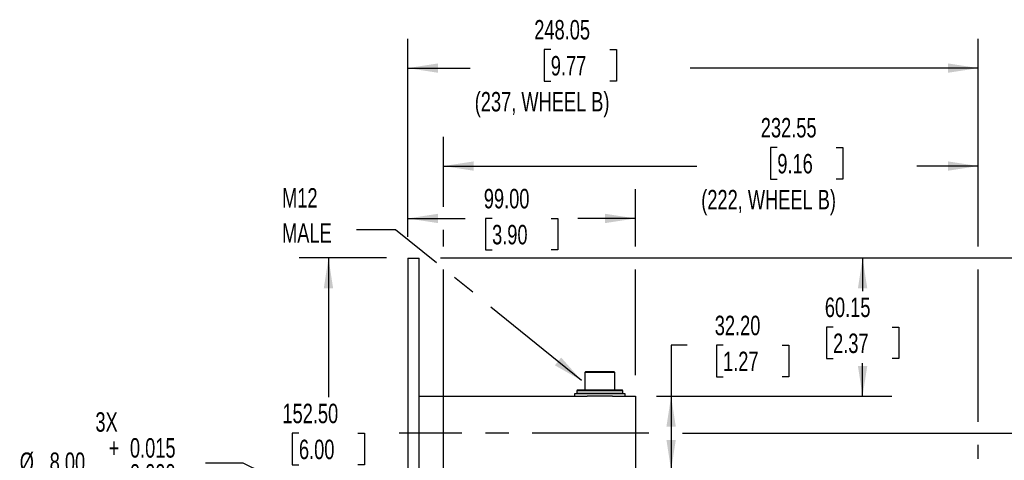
# Model space of a CAD drawing. Header units: millimetres. Extents: x 0 to 1118, y 0 to 864.
# Tile 24 of 32: x 457 to 885, y 371 to 562. Entities that reach past the tile are written whole.
import ezdxf

# ---------------------------------------------------------------- set-up
doc = ezdxf.new("R2010")
doc.units = ezdxf.units.MM
doc.header["$LTSCALE"] = 4
doc.linetypes.add('CENTERX2', pattern=[20.32, 12.7, -2.54, 2.54, -2.54])
doc.layers.add('CENTER', color=40, linetype='CENTERX2')
doc.layers.add('DIMENSIONS', color=140, linetype='Continuous', lineweight=25)
doc.layers.add('TEXT', color=140, linetype='Continuous', lineweight=25)
doc.styles.add('SLDTEXTSTYLE0', font='TXT', dxfattribs={"width": 0.7})
doc.dimstyles.new('SLDDIMSTYLE2', dxfattribs={"dimtxt": 8.632031, "dimasz": 13.208, "dimexe": 0, "dimexo": 0.0625, "dimgap": 2.158008, "dimtad": 0, "dimtih": 1, "dimtoh": 1, "dimrnd": 1e-09, "dimzin": 4, "dimdsep": 46, "dimtxsty": 'SLDTEXTSTYLE0', "dimsah": 1, "dimcen": 0.09, "dimadec": 0, "dimazin": 1, "dimtfac": 1, "dimtofl": 0, "dimtmove": 0, "dimatfit": 3, "dimfxl": 0, "dimfrac": 2, "dimtolj": 1, "dimtzin": 12, "dimarcsym": 0})
doc.dimstyles.new('SLDDIMSTYLE6', dxfattribs={"dimtxt": 8.632031, "dimasz": 13.208, "dimexe": 0, "dimexo": 0.0625, "dimgap": 2.158008, "dimtad": 0, "dimtih": 1, "dimtoh": 1, "dimrnd": 1e-09, "dimzin": 12, "dimdsep": 46, "dimtxsty": 'SLDTEXTSTYLE0', "dimsah": 1, "dimcen": 0.09, "dimadec": 0, "dimazin": 3, "dimtfac": 1, "dimtofl": 0, "dimtmove": 0, "dimatfit": 3, "dimfxl": 0, "dimfrac": 2, "dimtolj": 1, "dimtzin": 12, "dimarcsym": 0})
doc.dimstyles.new('SLDDIMSTYLE8', dxfattribs={"dimtxt": 8.632031, "dimasz": 13.208, "dimexe": 0, "dimexo": 0.0625, "dimgap": 2.158008, "dimtad": 0, "dimtih": 1, "dimtoh": 1, "dimrnd": 1e-09, "dimzin": 4, "dimdsep": 46, "dimtxsty": 'SLDTEXTSTYLE0', "dimsah": 1, "dimcen": 0, "dimadec": 0, "dimazin": 1, "dimtol": 1, "dimtp": 0.015, "dimtfac": 1, "dimtdec": 3, "dimtofl": 0, "dimtmove": 0, "dimatfit": 3, "dimfxl": 0, "dimfrac": 2, "dimtolj": 1, "dimtzin": 0, "dimarcsym": 0})
doc.dimstyles.new('SLDDIMSTYLE9', dxfattribs={"dimtxt": 0.18, "dimasz": 13.208, "dimexe": 0, "dimexo": 0.0625, "dimgap": 0, "dimtad": 0, "dimtih": 1, "dimtoh": 1, "dimdec": 0, "dimrnd": 1e-09, "dimzin": 0, "dimdsep": 46, "dimtxsty": 'Standard', "dimsah": 1, "dimcen": 0.09, "dimadec": 0, "dimazin": 0, "dimtfac": 13.208, "dimtdec": 0, "dimtofl": 0, "dimtmove": 0, "dimatfit": 3, "dimfxl": 0, "dimfrac": 2, "dimtolj": 1, "dimtzin": 0, "dimarcsym": 0})

# ---------------------------------------------------------------- blocks, each defined once
blk = doc.blocks.new('_D_16')
at = {"layer": 'DIMENSIONS'}
for p, q in [((625.66, 467.76), (625.66, 553.88)), ((873.71, 463.56), (873.71, 553.88)), ((687.85, 549.26), (684.96, 549.26)), ((684.96, 549.26), (684.96, 535.54)), ((713.5, 549.26), (716.4, 549.26)), ((716.4, 549.26), (716.4, 535.54)), ((625.66, 541.18), (652.85, 541.18)), ((873.71, 541.18), (748.5, 541.18)), ((684.96, 535.54), (687.85, 535.54)), ((716.4, 535.54), (713.5, 535.54)), ((873.71, 387.31), (873.71, 453.56)), ((873.71, 371.21), (873.71, 377.31)), ((873.71, 296.31), (873.71, 361.21))]:
    blk.add_line(p, q, dxfattribs=at)
for points in [[(625.66, 541.18), (638.87, 539.15), (638.87, 543.22)], [(873.71, 541.18), (860.5, 543.22), (860.5, 539.15)]]:
    blk.add_solid(points, dxfattribs=at)
at = {"layer": 'DIMENSIONS', "attachment_point": 1, "style": 'SLDTEXTSTYLE0'}
for s, insert, char_height in [('248.05', (680.67, 562.1), 8.467), ('9.77', (687.85, 546.45), 8.467), ('(237, WHEEL B)', (654.79, 530.8), 8.4667)]:
    blk.add_mtext(s, dxfattribs=dict(at, insert=insert, char_height=char_height))
blk = doc.blocks.new('_D_18')
at = {"layer": 'DIMENSIONS'}
for p, q in [((639.86, 458.56), (1061.43, 458.56)), ((1048.73, 458.56), (1048.73, 340.62)), ((1032.31, 327.4), (1029.41, 327.4)), ((1029.41, 327.4), (1029.41, 313.68)), ((1065.14, 327.4), (1068.04, 327.4)), ((1068.04, 327.4), (1068.04, 313.68)), ((1029.41, 313.68), (1032.31, 313.68)), ((1068.04, 313.68), (1065.14, 313.68)), ((1048.73, 166.37), (1048.73, 284.31)), ((808.19, 166.37), (1061.43, 166.37))]:
    blk.add_line(p, q, dxfattribs=at)
for points in [[(1048.73, 458.56), (1046.7, 445.35), (1050.76, 445.35)], [(1048.73, 166.37), (1050.76, 179.58), (1046.7, 179.58)]]:
    blk.add_solid(points, dxfattribs=at)
at = {"layer": 'DIMENSIONS', "char_height": 8.467, "attachment_point": 1, "style": 'SLDTEXTSTYLE0'}
for s, insert in [('292.19', (1028.72, 340.25)), ('11.50', (1032.31, 324.59)), ('(281,', (1031.36, 308.94)), ('WHEEL B)', (1020.21, 295.22))]:
    blk.add_mtext(s, dxfattribs=dict(at, insert=insert))
blk = doc.blocks.new('_D_22')
at = {"layer": 'DIMENSIONS'}
for p, q in [((641.16, 480.77), (641.16, 511.26)), ((873.71, 463.56), (873.71, 511.26)), ((786.33, 506.63), (783.43, 506.63)), ((783.43, 506.63), (783.43, 492.91)), ((811.98, 506.63), (814.88, 506.63)), ((814.88, 506.63), (814.88, 492.91)), ((641.16, 498.56), (751.33, 498.56)), ((873.71, 498.56), (846.98, 498.56)), ((783.43, 492.91), (786.33, 492.91)), ((814.88, 492.91), (811.98, 492.91)), ((641.16, 463.56), (641.16, 470.77)), ((641.16, 331.91), (641.16, 453.56)), ((873.71, 387.31), (873.71, 453.56)), ((873.71, 371.21), (873.71, 377.31)), ((873.71, 296.31), (873.71, 361.21)), ((641.16, 302.11), (641.16, 321.91))]:
    blk.add_line(p, q, dxfattribs=at)
for points in [[(641.16, 498.56), (654.37, 496.53), (654.37, 500.59)], [(873.71, 498.56), (860.5, 500.59), (860.5, 496.53)]]:
    blk.add_solid(points, dxfattribs=at)
at = {"layer": 'DIMENSIONS', "attachment_point": 1, "style": 'SLDTEXTSTYLE0'}
for s, insert, char_height in [('232.55', (779.15, 519.48), 8.467), ('9.16', (786.33, 503.83), 8.467), ('(222, WHEEL B)', (753.26, 488.18), 8.4667)]:
    blk.add_mtext(s, dxfattribs=dict(at, insert=insert, char_height=char_height))
blk = doc.blocks.new('_D_23')
at = {"layer": 'DIMENSIONS'}
for p, q in [((639.86, 458.56), (719.66, 458.56)), ((729.66, 458.56), (868.71, 458.56)), ((878.71, 458.56), (1013.64, 458.56)), ((1000.94, 458.56), (1000.94, 432.33)), ((988.12, 419.11), (985.22, 419.11)), ((985.22, 419.11), (985.22, 405.39)), ((1013.77, 419.11), (1016.67, 419.11)), ((1016.67, 419.11), (1016.67, 405.39)), ((985.22, 405.39), (988.12, 405.39)), ((1016.67, 405.39), (1013.77, 405.39)), ((1000.94, 236.56), (1000.94, 376.02)), ((832.36, 236.56), (908.54, 236.56)), ((918.54, 236.56), (1013.64, 236.56))]:
    blk.add_line(p, q, dxfattribs=at)
for points in [[(1000.94, 458.56), (998.91, 445.35), (1002.98, 445.35)], [(1000.94, 236.56), (1002.98, 249.77), (998.91, 249.77)]]:
    blk.add_solid(points, dxfattribs=at)
at = {"layer": 'DIMENSIONS', "char_height": 8.467, "attachment_point": 1, "style": 'SLDTEXTSTYLE0'}
for s, insert in [('222.00', (980.94, 431.95)), ('8.74', (988.12, 416.3)), ('(211,', (985.56, 400.65)), ('WHEEL B)', (972.42, 386.93))]:
    blk.add_mtext(s, dxfattribs=dict(at, insert=insert))
blk = doc.blocks.new('_D_24')
at = {"layer": 'DIMENSIONS'}
for p, q in [((616.46, 458.56), (578.5, 458.56)), ((591.2, 458.56), (591.2, 397.96)), ((578.37, 382.31), (575.47, 382.31)), ((575.47, 382.31), (575.47, 368.59)), ((604.02, 382.31), (606.92, 382.31)), ((606.92, 382.31), (606.92, 368.59)), ((575.47, 368.59), (578.37, 368.59)), ((606.92, 368.59), (604.02, 368.59)), ((591.2, 356.21), (591.2, 366.66)), ((591.2, 306.06), (591.2, 346.21)), ((616.46, 306.06), (578.5, 306.06))]:
    blk.add_line(p, q, dxfattribs=at)
for points in [[(591.2, 458.56), (589.17, 445.35), (593.23, 445.35)], [(591.2, 306.06), (593.23, 319.27), (589.17, 319.27)]]:
    blk.add_solid(points, dxfattribs=at)
at = {"layer": 'DIMENSIONS', "char_height": 8.467, "attachment_point": 1, "style": 'SLDTEXTSTYLE0'}
for s, insert in [('152.50', (571.19, 395.15)), ('6.00', (578.37, 379.5))]:
    blk.add_mtext(s, dxfattribs=dict(at, insert=insert))
blk = doc.blocks.new('_D_25')
at = {"layer": 'DIMENSIONS'}
for p, q in [((625.66, 467.76), (625.66, 488.47)), ((724.66, 463.56), (724.66, 488.47)), ((625.66, 475.77), (650.64, 475.77)), ((662.33, 475.77), (659.44, 475.77)), ((659.44, 475.77), (659.44, 462.05)), ((687.99, 475.77), (690.88, 475.77)), ((690.88, 475.77), (690.88, 462.05)), ((724.66, 475.77), (699.68, 475.77)), ((659.44, 462.05), (662.33, 462.05)), ((690.88, 462.05), (687.99, 462.05)), ((724.66, 407.61), (724.66, 453.56))]:
    blk.add_line(p, q, dxfattribs=at)
for points in [[(625.66, 475.77), (638.87, 473.74), (638.87, 477.8)], [(724.66, 475.77), (711.45, 477.8), (711.45, 473.74)]]:
    blk.add_solid(points, dxfattribs=at)
at = {"layer": 'DIMENSIONS', "char_height": 8.467, "attachment_point": 1, "style": 'SLDTEXTSTYLE0'}
for s, insert in [('99.00', (658.74, 488.62)), ('3.90', (662.33, 472.97))]:
    blk.add_mtext(s, dxfattribs=dict(at, insert=insert))
blk = doc.blocks.new('_D_26')
at = {"layer": 'DIMENSIONS'}
for p, q in [((747.18, 420.6), (740.16, 420.6)), ((740.16, 420.6), (740.16, 398.41)), ((762.74, 420.6), (759.84, 420.6)), ((759.84, 420.6), (759.84, 406.88)), ((788.39, 420.6), (791.28, 420.6)), ((791.28, 420.6), (791.28, 406.88)), ((759.84, 406.88), (762.74, 406.88)), ((791.28, 406.88), (788.39, 406.88)), ((733.86, 398.41), (752.86, 398.41)), ((740.16, 398.41), (740.16, 366.21)), ((733.86, 366.21), (752.86, 366.21))]:
    blk.add_line(p, q, dxfattribs=at)
for points in [[(740.16, 398.41), (738.13, 385.2), (742.19, 385.2)], [(740.16, 366.21), (742.19, 379.42), (738.13, 379.42)]]:
    blk.add_solid(points, dxfattribs=at)
at = {"layer": 'DIMENSIONS', "char_height": 8.467, "attachment_point": 1, "style": 'SLDTEXTSTYLE0'}
for s, insert in [('32.20', (759.14, 433.44)), ('1.27', (762.74, 417.79))]:
    blk.add_mtext(s, dxfattribs=dict(at, insert=insert))
blk = doc.blocks.new('_D_31')
at = {"layer": 'DIMENSIONS'}
for p, q in [((745.16, 382.31), (941.47, 382.31)), ((928.77, 382.31), (928.77, 350.36)), ((915.95, 334.71), (913.05, 334.71)), ((913.05, 334.71), (913.05, 320.99)), ((941.6, 334.71), (944.5, 334.71)), ((944.5, 334.71), (944.5, 320.99)), ((913.05, 320.99), (915.95, 320.99)), ((928.77, 287.11), (928.77, 319.06)), ((944.5, 320.99), (941.6, 320.99)), ((897.32, 287.11), (941.47, 287.11))]:
    blk.add_line(p, q, dxfattribs=at)
for points in [[(928.77, 382.31), (926.74, 369.1), (930.8, 369.1)], [(928.77, 287.11), (930.8, 300.32), (926.74, 300.32)]]:
    blk.add_solid(points, dxfattribs=at)
at = {"layer": 'DIMENSIONS', "char_height": 8.467, "attachment_point": 1, "style": 'SLDTEXTSTYLE0'}
for s, insert in [('95.20', (912.36, 347.55)), ('3.75', (915.95, 331.9))]:
    blk.add_mtext(s, dxfattribs=dict(at, insert=insert))
blk = doc.blocks.new('_D_32')
at = {"layer": 'DIMENSIONS'}
for p, q in [((554.09, 369.25), (537.72, 369.25)), ((682.71, 306.71), (554.09, 369.25))]:
    blk.add_line(p, q, dxfattribs=at)
blk.add_solid([(682.71, 306.71), (671.72, 314.31), (669.94, 310.66)], dxfattribs=at)
at = {"layer": 'DIMENSIONS', "attachment_point": 1, "style": 'SLDTEXTSTYLE0'}
for s, insert, char_height in [('3X', (489.89, 391.45), 8.467), ('+', (495.65, 380.17), 8.47), ('0.015', (504.89, 380.17), 8.467), ('%%c', (456.97, 373.93), 8.467), ('8.00', (470, 373.93), 8.467), ('0.000', (504.89, 368.88), 8.467), ('[0.31]', (479.39, 355.16), 8.467)]:
    blk.add_mtext(s, dxfattribs=dict(at, insert=insert, char_height=char_height))
blk = doc.blocks.new('_D_34')
at = {"layer": 'DIMENSIONS'}
for p, q in [((639.86, 458.56), (836.1, 458.56)), ((823.4, 458.56), (823.4, 444.13)), ((810.58, 428.48), (807.68, 428.48)), ((807.68, 428.48), (807.68, 414.76)), ((836.23, 428.48), (839.13, 428.48)), ((839.13, 428.48), (839.13, 414.76)), ((807.68, 414.76), (810.58, 414.76)), ((823.4, 398.41), (823.4, 412.83)), ((839.13, 414.76), (836.23, 414.76)), ((733.86, 398.41), (836.1, 398.41))]:
    blk.add_line(p, q, dxfattribs=at)
for points in [[(823.4, 458.56), (821.37, 445.35), (825.44, 445.35)], [(823.4, 398.41), (825.44, 411.62), (821.37, 411.62)]]:
    blk.add_solid(points, dxfattribs=at)
at = {"layer": 'DIMENSIONS', "char_height": 8.467, "attachment_point": 1, "style": 'SLDTEXTSTYLE0'}
for s, insert in [('60.15', (806.99, 441.33)), ('2.37', (810.58, 425.68))]:
    blk.add_mtext(s, dxfattribs=dict(at, insert=insert))
blk = doc.blocks.new('SW_NOTE_0_7')
at = {"layer": 'TEXT', "color": 0, "linetype": 'CENTERX2', "lineweight": 18, "char_height": 8.467, "attachment_point": 1, "style": 'SLDTEXTSTYLE0'}
for s, insert in [('M12', (-32.39, 18.1)), ('MALE', (-32.39, 2.81))]:
    blk.add_mtext(s, dxfattribs=dict(at, insert=insert))

msp = doc.modelspace()

# ---------------------------------------------------------------- linework, layer by layer
for p, q in [((625.66, 458.557), (625.66, 306.057)), ((625.66, 458.557), (630.66, 458.557)), ((630.66, 306.057), (630.66, 458.557)), ((702.96, 409.007), (702.66, 408.707)), ((702.66, 408.707), (702.66, 401.007)), ((715.66, 408.707), (702.66, 408.707)), ((715.36, 409.007), (702.96, 409.007)), ((715.66, 408.707), (715.36, 409.007)), ((715.66, 401.007), (715.66, 408.707)), ((630.66, 398.407), (703.615, 398.407)), ((698.16, 399.407), (698.16, 398.407)), ((720.16, 399.407), (698.16, 399.407)), ((699.36, 401.007), (699.16, 400.807)), ((699.16, 400.807), (699.16, 399.607)), ((709.16, 400.807), (699.16, 400.807)), ((699.16, 399.607), (699.36, 399.407)), ((719.16, 399.607), (699.16, 399.607)), ((709.16, 401.007), (699.36, 401.007)), ((714.705, 398.407), (703.615, 398.407)), ((718.96, 401.007), (709.16, 401.007)), ((719.16, 400.807), (709.16, 400.807)), ((714.705, 398.407), (724.66, 398.407)), ((719.16, 400.807), (718.96, 401.007)), ((718.96, 399.407), (719.16, 399.607)), ((719.16, 399.607), (719.16, 400.807)), ((720.16, 398.407), (720.16, 399.407)), ((724.66, 398.407), (724.66, 366.207))]:
    msp.add_line(p, q)
at = {"layer": 'CENTER'}
msp.add_line((730.521, 382.307), (621.969, 382.307), dxfattribs=at)

# ---------------------------------------------------------------- block references
at = {"layer": 'TEXT', "linetype": 'CENTERX2', "lineweight": 18}
msp.add_blockref('SW_NOTE_0_7', (603.43, 470.85), dxfattribs=at)

# ---------------------------------------------------------------- dimensions: what is measured, and where the dimension line sits
at = {"layer": 'DIMENSIONS'}
for base, p1, p2, text, picture, middle in [((625.66, 541.184), (873.71, 287.107), (625.66, 458.557), '<>\\P(237, WHEEL B)', '_D_16', (700.679, 541.184)), ((873.71, 498.557), (641.16, 287.107), (873.71, 287.107), '<>\\P(222, WHEEL B)', '_D_22', (799.153, 498.557))]:
    dim = msp.add_linear_dim(base=base, p1=p1, p2=p2, text=text, dimstyle='SLDDIMSTYLE6', dxfattribs=at)
    dim.commit()
    dim.dimension.update_dxf_attribs({"geometry": picture, "text_midpoint": middle, "dimtype": 160})
dim = msp.add_linear_dim(base=(724.66, 475.772), p1=(625.66, 458.557), p2=(724.66, 398.407), dimstyle='SLDDIMSTYLE2', dxfattribs=at)
dim.commit()
dim.dimension.update_dxf_attribs({"geometry": '_D_25', "text_midpoint": (675.16, 475.772), "dimtype": 160})
for base, p1, p2, dimstyle, picture, middle in [((591.197, 306.057), (625.66, 458.557), (625.66, 306.057), 'SLDDIMSTYLE2', '_D_24', (591.197, 382.307)), ((823.405, 398.407), (630.66, 458.557), (724.66, 398.407), 'SLDDIMSTYLE6', '_D_34', (823.405, 428.482)), ((740.157, 366.207), (724.66, 398.407), (724.66, 366.207), 'SLDDIMSTYLE2', '_D_26', (740.157, 420.596)), ((928.772, 287.107), (730.521, 382.307), (880.524, 287.107), 'SLDDIMSTYLE2', '_D_31', (928.772, 334.707))]:
    dim = msp.add_linear_dim(base=base, p1=p1, p2=p2, angle=90, dimstyle=dimstyle, dxfattribs=at)
    dim.commit()
    dim.dimension.update_dxf_attribs({"geometry": picture, "text_midpoint": middle, "dimtype": 160})
for base, p1, p2, text, dimstyle, picture, middle in [((1048.7277, 166.3715), (630.66, 458.5573), (798.9933, 166.3715), '<>\\P(281, \\PWHEEL B)', 'SLDDIMSTYLE6', '_D_18', (1048.7277, 312.4644)), ((1000.945, 458.557), (823.16, 236.557), (630.66, 458.557), '<>\\P(211,\\PWHEEL B)', 'SLDDIMSTYLE2', '_D_23', (1000.945, 404.173))]:
    dim = msp.add_linear_dim(base=base, p1=p1, p2=p2, angle=90, text=text, dimstyle=dimstyle, dxfattribs=at)
    dim.commit()
    dim.dimension.update_dxf_attribs({"geometry": picture, "text_midpoint": middle, "dimtype": 160})
dim = msp.add_diameter_dim_2p(p1=(689.905, 303.212), p2=(682.71, 306.711), text='3X\\P<>\\P[0.31]', dimstyle='SLDDIMSTYLE8', dxfattribs=at)
dim.commit()
dim.dimension.update_dxf_attribs({"geometry": '_D_32', "text_midpoint": (497.343, 369.251), "dimtype": 163})

# ---------------------------------------------------------------- leaders
at = {"layer": 'TEXT', "linetype": 'CENTERX2', "lineweight": 18}
msp.add_leader([(701.251, 405.234), (620.298, 470.85), (603.43, 470.85)], dimstyle='SLDDIMSTYLE9', dxfattribs=at)

doc.saveas('drawing.dxf')
